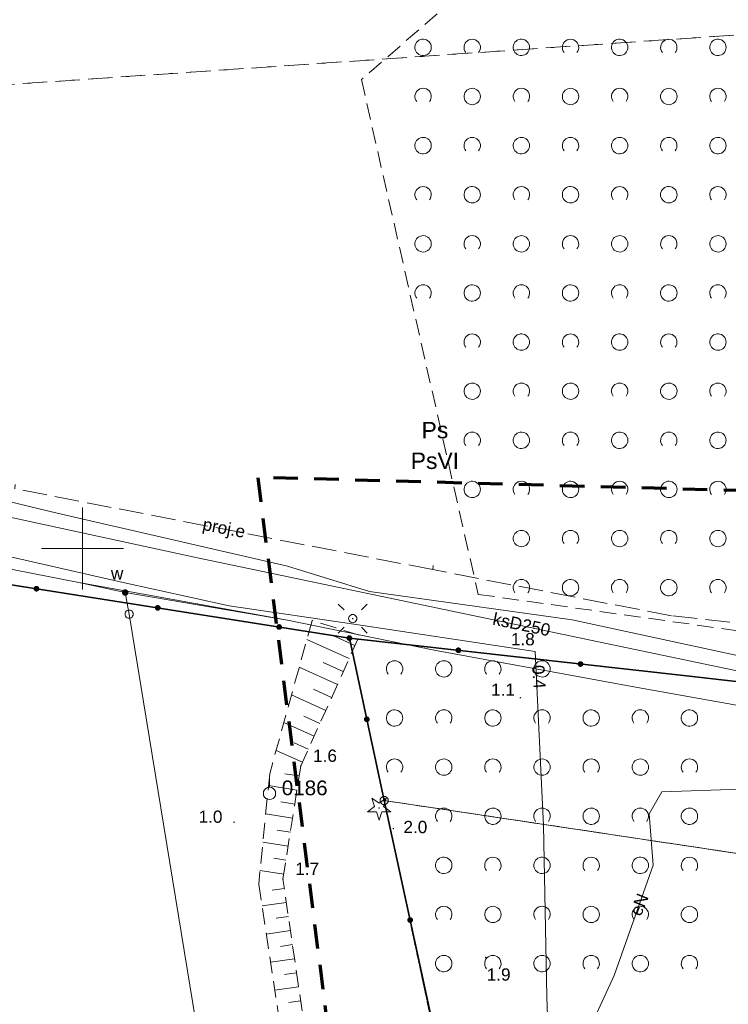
# Model space of a CAD drawing. Extents: x 5479252 to 5479673, y 5984576 to 5984875.
# Tile 32 of 36: x 5479396 to 5479439, y 5984772 to 5984832. Entities that reach past the tile are written whole.
import ezdxf
from ezdxf.enums import TextEntityAlignment as Align

# ---------------------------------------------------------------- set-up
doc = ezdxf.new("R2010")
doc.units = 0
for name, pattern in [('PRZER1-1', [1, 0.5, -0.5]), ('PRZER2-1', [1.5, 1, -0.5]), ('PRZER3-1', [2, 1.5, -0.5]), ('PRZER3-2', [2.5, 1.5, -1])]:
    doc.linetypes.add(name, pattern=pattern)
doc.layers.get('0').update_dxf_attribs({"linetype": 'CONTINUOUS'})
for name, color, linetype, lineweight in [('GEPPGD', 7, 'CONTINUOUS', 18), ('GESDZI', 7, 'CONTINUOUS', 18), ('GSLKOG', 7, 'CONTINUOUS', 35), ('GSPPPK', 7, 'CONTINUOUS', 18), ('GSPPPK_O', 7, 'CONTINUOUS', 18), ('GSPWPN', 7, 'CONTINUOUS', 13), ('GSPWPN_O', 7, 'CONTINUOUS', 13), ('GSSZAD', 7, 'CONTINUOUS', 18), ('GSSZSN', 7, 'CONTINUOUS', 18), ('GUPELA', 7, 'CONTINUOUS', 18), ('GUPIKP', 7, 'CONTINUOUS', 18), ('GUPPRZ_O', 7, 'CONTINUOUS', 18), ('zakres', 5, 'CONTINUOUS', 70)]:
    doc.layers.add(name, color=color, linetype=linetype, lineweight=lineweight)
for name, color, linetype, lineweight, true_color in [('GESKKL', 7, 'CONTINUOUS', 18, 0x24bc24), ('GESKKL_O', 7, 'CONTINUOUS', 18, 0x24bc24), ('GESUZY', 7, 'CONTINUOUS', 18, 0x008000), ('GESUZY_O', 7, 'CONTINUOUS', 18, 0x008000), ('GSPRDI', 7, 'CONTINUOUS', 18, 0x008000), ('GULEPR', 1, 'CONTINUOUS', 18, 0xff0000), ('GULEPR_O', 1, 'CONTINUOUS', 18, 0xff0000), ('GULKPR', 7, 'CONTINUOUS', 18, 0x803300), ('GULKPR_O', 7, 'CONTINUOUS', 18, 0x803300), ('GULWPR', 5, 'CONTINUOUS', 18, 0x0000ff), ('GUPWZA', 5, 'CONTINUOUS', 18, 0x0000ff), ('GUPWZA_O', 5, 'CONTINUOUS', 18, 0x0000ff), ('Ramka sekcyjna', 7, 'CONTINUOUS', 18, 0xa5007c)]:
    doc.layers.add(name, color=color, linetype=linetype, lineweight=lineweight, true_color=true_color)
doc.styles.add('Arial', font='arial.ttf')

# ---------------------------------------------------------------- blocks, each defined once
blk = doc.blocks.new('GSPPPK1')
at = {"color": 0}
blk.add_lwpolyline([(0, 0.875), (0, 0.375)], dxfattribs=at)
blk.add_lwpolyline([(0, 0.375), (0.115881, 0.356646), (0.220419, 0.303381), (0.303381, 0.220419), (0.356646, 0.115881), (0.375, 0), (0.356646, -0.115881), (0.303381, -0.220419), (0.220419, -0.303381), (0.115881, -0.356646), (0, -0.375), (-0.115881, -0.356646), (-0.220419, -0.303381), (-0.303381, -0.220419), (-0.356646, -0.115881), (-0.375, 0), (-0.356646, 0.115881), (-0.303381, 0.220419), (-0.220419, 0.303381), (-0.115881, 0.356646)], close=True, dxfattribs=at)
blk = doc.blocks.new('GSPRDI1')
blk.add_hatch(color=0).paths.add_polyline_path([(0, -0.045), (0.013906, -0.042798), (0.02645, -0.036406), (0.036406, -0.02645), (0.042798, -0.013906), (0.045, 0), (0.042798, 0.013906), (0.036406, 0.02645), (0.02645, 0.036406), (0.013906, 0.042798), (0, 0.045), (-0.013906, 0.042798), (-0.02645, 0.036406), (-0.036406, 0.02645), (-0.042798, 0.013906), (-0.045, 0), (-0.042798, -0.013906), (-0.036406, -0.02645), (-0.02645, -0.036406), (-0.013906, -0.042798)])
at = {"color": 0}
blk.add_lwpolyline([(0.272471, 0.088531), (0.713338, -0.231778), (0.168396, -0.231778), (0, -0.750048), (-0.168396, -0.231778), (-0.713338, -0.231778), (-0.272471, 0.088531), (-0.440867, 0.606801), (0, 0.286493), (0.440867, 0.606801)], close=True, dxfattribs=at)
blk = doc.blocks.new('GUPIKP1_1')
at = {"color": 0}
blk.add_lwpolyline([(0, 0.25), (0.064705, 0.241481), (0.125, 0.216506), (0.176777, 0.176777), (0.216506, 0.125), (0.241481, 0.064705), (0.25, 0), (0.241481, -0.064705), (0.216506, -0.125), (0.176777, -0.176777), (0.125, -0.216506), (0.064705, -0.241481), (0, -0.25), (-0.064705, -0.241481), (-0.125, -0.216506), (-0.176777, -0.176777), (-0.216506, -0.125), (-0.241481, -0.064705), (-0.25, 0), (-0.241481, 0.064705), (-0.216506, 0.125), (-0.176777, 0.176777), (-0.125, 0.216506), (-0.064705, 0.241481)], close=True, dxfattribs=at)
blk = doc.blocks.new('GUPWZA1')
blk.add_hatch(color=0).paths.add_polyline_path([(-0.2, 0), (-0.193185, -0.051764), (-0.173205, -0.1), (-0.141421, -0.141421), (-0.1, -0.173205), (-0.051764, -0.193185), (0, -0.2), (0.051764, -0.193185), (0.1, -0.173205), (0.141421, -0.141421), (0.173205, -0.1), (0.193185, -0.051764), (0.2, 0), (0.193185, 0.051764), (0.173205, 0.1), (0.141421, 0.141421), (0.1, 0.173205), (0.051764, 0.193185), (0, 0.2), (-0.051764, 0.193185), (-0.1, 0.173205), (-0.141421, 0.141421), (-0.173205, 0.1), (-0.193185, 0.051764)])
blk = doc.blocks.new('GEPPGD1_1')
at = {"color": 0}
blk.add_lwpolyline([(0, 0.25), (0.077254, 0.237764), (0.146946, 0.202254), (0.202254, 0.146946), (0.237764, 0.077254), (0.25, 0), (0.237764, -0.077254), (0.202254, -0.146946), (0.146946, -0.202254), (0.077254, -0.237764), (0, -0.25), (-0.077254, -0.237764), (-0.146946, -0.202254), (-0.202254, -0.146946), (-0.237764, -0.077254), (-0.25, 0), (-0.237764, 0.077254), (-0.202254, 0.146946), (-0.146946, 0.202254), (-0.077254, 0.237764)], close=True, dxfattribs=at)
blk = doc.blocks.new('GSPWPN1')
blk.add_hatch(color=0).paths.add_polyline_path([(-0.045, 0), (-0.043467, -0.011647), (-0.038971, -0.0225), (-0.03182, -0.03182), (-0.0225, -0.038971), (-0.011647, -0.043467), (0, -0.045), (0.011647, -0.043467), (0.0225, -0.038971), (0.03182, -0.03182), (0.038971, -0.0225), (0.043467, -0.011647), (0.045, 0), (0.043467, 0.011647), (0.038971, 0.0225), (0.03182, 0.03182), (0.0225, 0.038971), (0.011647, 0.043467), (0, 0.045), (-0.011647, 0.043467), (-0.0225, 0.038971), (-0.03182, 0.03182), (-0.038971, 0.0225), (-0.043467, 0.011647)])
blk = doc.blocks.new('KOLO')
blk.add_hatch(color=0).paths.add_polyline_path([(-0.175, 0), (-0.169037, -0.045293), (-0.151554, -0.0875), (-0.123744, -0.123744), (-0.0875, -0.151554), (-0.045293, -0.169037), (0, -0.175), (0.045293, -0.169037), (0.0875, -0.151554), (0.123744, -0.123744), (0.151554, -0.0875), (0.169037, -0.045293), (0.175, 0), (0.169037, 0.045293), (0.151554, 0.0875), (0.123744, 0.123744), (0.0875, 0.151554), (0.045293, 0.169037), (0, 0.175), (-0.045293, 0.169037), (-0.0875, 0.151554), (-0.123744, 0.123744), (-0.151554, 0.0875), (-0.169037, 0.045293)])
blk = doc.blocks.new('GSLKOG1')
blk.add_hatch(color=0).paths.add_polyline_path([(-0.175, 0), (-0.169037, -0.045293), (-0.151554, -0.0875), (-0.123744, -0.123744), (-0.0875, -0.151554), (-0.045293, -0.169037), (0, -0.175), (0.045293, -0.169037), (0.0875, -0.151554), (0.123744, -0.123744), (0.151554, -0.0875), (0.169037, -0.045293), (0.175, 0), (0.169037, 0.045293), (0.151554, 0.0875), (0.123744, 0.123744), (0.0875, 0.151554), (0.045293, 0.169037), (0, 0.175), (-0.045293, 0.169037), (-0.0875, 0.151554), (-0.123744, 0.123744), (-0.151554, 0.0875), (-0.169037, 0.045293)])
blk = doc.blocks.new('GUPELA1')
at = {"color": 0}
blk.add_lwpolyline([(0, 0.25), (0.064705, 0.241481), (0.125, 0.216506), (0.176777, 0.176777), (0.216506, 0.125), (0.241481, 0.064705), (0.25, 0), (0.241481, -0.064705), (0.216506, -0.125), (0.176777, -0.176777), (0.125, -0.216506), (0.064705, -0.241481), (0, -0.25), (-0.064705, -0.241481), (-0.125, -0.216506), (-0.176777, -0.176777), (-0.216506, -0.125), (-0.241481, -0.064705), (-0.25, 0), (-0.241481, 0.064705), (-0.216506, 0.125), (-0.176777, 0.176777), (-0.125, 0.216506), (-0.064705, 0.241481)], close=True, dxfattribs=at)
blk = doc.blocks.new('GUPELA2')
blk.add_hatch(color=0).paths.add_polyline_path([(-0.001087, 0.044987), (0.011881, 0.043403), (0.021281, 0.03965), (0.030065, 0.033482), (0.038133, 0.023893), (0.043117, 0.012881), (0.044986, 0.001113), (0.044323, -0.007777), (0.040557, -0.019497), (0.033417, -0.030138), (0.024849, -0.037517), (0.013788, -0.042836), (0.002013, -0.044955), (-0.00982, -0.043916), (-0.020466, -0.040077), (-0.029541, -0.033946), (-0.036867, -0.025804), (-0.04187, -0.01649), (-0.04461, -0.005909), (-0.044532, 0.006476), (-0.041285, 0.017903), (-0.034764, 0.028574), (-0.024479, 0.03776), (-0.013449, 0.042943)])
at = {"color": 0}
for points in [[(-0.883883, 0.883883), (-0.53033, 0.53033)], [(0.883883, 0.883883), (0.53033, 0.53033)], [(-0.883883, -0.883883), (-0.53033, -0.53033)], [(0.883883, -0.883883), (0.53033, -0.53033)]]:
    blk.add_lwpolyline(points, dxfattribs=at)
blk = doc.blocks.new('GSSZAD1')
at = {"color": 0}
blk.add_lwpolyline([(0.5, 0), (0.490964, 0.094626), (0.464184, 0.185831), (0.420627, 0.27032), (0.361867, 0.34504), (0.290028, 0.407288), (0.207708, 0.454816), (0.117879, 0.485906), (0.023791, 0.499434), (-0.071157, 0.494911), (-0.163534, 0.4725), (-0.25, 0.433013), (-0.32743, 0.377875), (-0.393027, 0.309079), (-0.444418, 0.229113), (-0.479746, 0.140866), (-0.497736, 0.047528), (-0.497736, -0.047528), (-0.479746, -0.140866), (-0.444418, -0.229113), (-0.393027, -0.309079), (-0.32743, -0.377875), (-0.25, -0.433013), (-0.163534, -0.4725), (-0.071157, -0.494911), (0.023791, -0.499434), (0.117879, -0.485906), (0.207708, -0.454816), (0.290028, -0.407288), (0.361867, -0.34504), (0.420627, -0.27032), (0.464184, -0.185831), (0.490964, -0.094626)], close=True, dxfattribs=at)
blk = doc.blocks.new('GSSZAD2')
at = {"color": 0}
blk.add_lwpolyline([(-0.390312, -0.3125), (-0.445567, -0.226869), (-0.482312, -0.131814), (-0.49902, -0.031282), (-0.494998, 0.070549), (-0.470412, 0.169449), (-0.426283, 0.26131), (-0.364446, 0.342315), (-0.287468, 0.409099), (-0.198548, 0.458889), (-0.10138, 0.489614), (0, 0.5), (0.10138, 0.489614), (0.198548, 0.458889), (0.287468, 0.409099), (0.364446, 0.342315), (0.426283, 0.26131), (0.470412, 0.169449), (0.494998, 0.070549), (0.49902, -0.031282), (0.482312, -0.131814), (0.445567, -0.226869), (0.390312, -0.3125)], dxfattribs=at)

msp = doc.modelspace()

# ---------------------------------------------------------------- linework, layer by layer
at = {"layer": 'GESDZI', "color": 7, "linetype": 'Continuous', "lineweight": 18, "elevation": 10.22}
msp.add_lwpolyline([(5479294.827, 5984868.57), (5479333.8, 5984817.55), (5479340.75, 5984808.64), (5479385.3, 5984750.66), (5479398.56, 5984731.62), (5479401.38, 5984729.48), (5479428.97, 5984735.35), (5479418.42, 5984784.61), (5479593.87, 5984758.28), (5479609.91, 5984691.17), (5479671.413, 5984704.239)], dxfattribs=at)
msp.add_lwpolyline([(5479609.91, 5984691.17), (5479593.87, 5984758.28), (5479418.42, 5984784.61), (5479428.97, 5984735.35), (5479401.38, 5984729.48), (5479424.55, 5984696.25), (5479434.07, 5984654.6)], close=True, dxfattribs=at)
at = {"layer": 'GESKKL', "color": 82, "linetype": 'PRZER3-1', "lineweight": 18, "true_color": 0x24bc24, "elevation": 10.06}
msp.add_lwpolyline([(5479382.41, 5984754.43), (5479423.04, 5984763.03), (5479418.42, 5984784.61), (5479487.419, 5984774.255), (5479491.08, 5984798.58), (5479486.39, 5984808.99), (5479458.45, 5984802.93), (5479449.04, 5984809.53), (5479441.75, 5984831.49), (5479366.06, 5984826.33), (5479329.027, 5984823.798), (5479333.8, 5984817.55), (5479340.75, 5984808.64)], close=True, dxfattribs=at)
at = {"layer": 'GESUZY', "color": 96, "linetype": 'PRZER1-1', "lineweight": 18, "true_color": 0x008000, "elevation": 10.08}
for points in [[(5479382.41, 5984754.43), (5479423.04, 5984763.03), (5479418.42, 5984784.61), (5479487.419, 5984774.255), (5479491.08, 5984798.58), (5479486.39, 5984808.99), (5479458.45, 5984802.93), (5479449.04, 5984809.53), (5479441.75, 5984831.49), (5479366.06, 5984826.33), (5479329.027, 5984823.798), (5479333.8, 5984817.55), (5479340.75, 5984808.64)], [(5479609.91, 5984691.17), (5479593.87, 5984758.28), (5479487.419, 5984774.255), (5479418.42, 5984784.61), (5479423.04, 5984763.03), (5479428.97, 5984735.35), (5479401.38, 5984729.48), (5479424.55, 5984696.25), (5479434.07, 5984654.6)]]:
    msp.add_lwpolyline(points, close=True, dxfattribs=at)
at = {"layer": 'GSLKOG', "color": 7, "linetype": 'Continuous', "lineweight": 35, "elevation": 10.18}
for points in [[(5479362.02, 5984810.36), (5479369.77, 5984800.63), (5479377.98, 5984799.46), (5479378.09, 5984800.56), (5479416.296, 5984794.53)], [(5479431.067, 5984729.569), (5479430.774, 5984730.627), (5479430.025, 5984730.474), (5479429.45, 5984731.97), (5479428.851, 5984735.35), (5479423.19, 5984762.669), (5479418.42, 5984784.61), (5479416.296, 5984794.53), (5479437.056, 5984792.198), (5479455.023, 5984790.154), (5479480.189, 5984787.303), (5479510.472, 5984784.197)]]:
    msp.add_lwpolyline(points, dxfattribs=at)
at = {"layer": 'GSSZAD', "color": 7, "linetype": 'PRZER2-1', "lineweight": 18, "elevation": 10.1}
for points in [[(5479470.79, 5984875.36), (5479456.26, 5984868.7), (5479435.25, 5984844.46), (5479417.03, 5984828.64), (5479424.16, 5984797.2), (5479491.346, 5984787.762), (5479491.833, 5984792.422), (5479491.895, 5984792.918), (5479504.36, 5984799.26), (5479546.46, 5984805.09), (5479557.17, 5984804.07), (5479573.28, 5984797.47), (5479616.56, 5984789.417)], [(5479463.64, 5984779.577), (5479460.691, 5984781.476), (5479449.737, 5984789.428), (5479447.744, 5984790.982), (5479437.056, 5984792.198), (5479416.817, 5984794.472), (5479416.472, 5984793.705), (5479418.42, 5984784.61), (5479422.603, 5984765.078)]]:
    msp.add_lwpolyline(points, dxfattribs=at)
at = {"layer": 'GSSZSN', "color": 7, "linetype": 'PRZER2-1', "lineweight": 18, "elevation": 10.06}
msp.add_lwpolyline([(5479414.919, 5984761.378), (5479412.24, 5984779.81), (5479413.33, 5984786.72), (5479416.92, 5984794.7), (5479414.02, 5984795.61), (5479411.43, 5984786.24), (5479410.76, 5984779.5), (5479413.538, 5984761.16)], close=True, dxfattribs=at)
at = {"layer": 'GSSZSN', "color": 7, "linetype": 'Continuous', "lineweight": 18, "elevation": 10.06}
for points in [[(5479416.282, 5984793.282), (5479413.698, 5984794.444)], [(5479416.638, 5984794.074), (5479415.285, 5984794.682)], [(5479415.569, 5984791.698), (5479413.23, 5984792.751)], [(5479415.926, 5984792.49), (5479414.695, 5984793.044)], [(5479415.213, 5984790.906), (5479414.104, 5984791.405)], [(5479414.857, 5984790.114), (5479412.761, 5984791.057)], [(5479414.501, 5984789.322), (5479413.514, 5984789.766)], [(5479414.144, 5984788.53), (5479412.293, 5984789.363)], [(5479413.432, 5984786.946), (5479411.825, 5984787.669)], [(5479413.788, 5984787.738), (5479412.924, 5984788.127)], [(5479413.233, 5984786.107), (5479412.352, 5984786.247)], [(5479413.098, 5984785.25), (5479411.359, 5984785.524)], [(5479412.963, 5984784.392), (5479412.118, 5984784.525)], [(5479412.827, 5984783.534), (5479411.187, 5984783.793)], [(5479412.692, 5984782.676), (5479411.896, 5984782.802)], [(5479412.557, 5984781.819), (5479411.015, 5984782.062)], [(5479412.422, 5984780.961), (5479411.675, 5984781.079)], [(5479412.286, 5984780.103), (5479410.843, 5984780.331)], [(5479412.322, 5984779.244), (5479411.577, 5984779.136)], [(5479412.447, 5984778.385), (5479410.962, 5984778.169)], [(5479412.572, 5984777.526), (5479411.832, 5984777.418)], [(5479412.697, 5984776.666), (5479411.222, 5984776.452)], [(5479412.822, 5984775.807), (5479412.087, 5984775.7)], [(5479412.947, 5984774.948), (5479411.482, 5984774.735)], [(5479413.072, 5984774.088), (5479412.342, 5984773.982)], [(5479413.197, 5984773.229), (5479411.742, 5984773.018)], [(5479413.322, 5984772.37), (5479412.597, 5984772.264)]]:
    msp.add_lwpolyline(points, dxfattribs=at)
at = {"layer": 'GULEPR', "color": 1, "linetype": 'PRZER3-1', "lineweight": 18, "true_color": 0xff0000, "elevation": 10.14}
msp.add_lwpolyline([(5479471.11, 5984781.9), (5479469.79, 5984782.04), (5479469.82, 5984782.3), (5479469.79, 5984782.04), (5479468.23, 5984782.2), (5479468.26, 5984782.45), (5479468.23, 5984782.2), (5479457.16, 5984783.56), (5479456.16, 5984787.36), (5479446.73, 5984793.8), (5479446.78, 5984794.21), (5479441.51, 5984795.28), (5479435.96, 5984795.89), (5479421.39, 5984798.71), (5479421.42, 5984798.96), (5479421.39, 5984798.71), (5479395.87, 5984803.65), (5479395.9, 5984803.9)], dxfattribs=at)
at = {"layer": 'GULEPR', "color": 1, "linetype": 'Continuous', "lineweight": 18, "true_color": 0xff0000, "elevation": 10.14}
for points in [[(5479433.876, 5984741.927), (5479432.892, 5984746.111), (5479429.6, 5984759.96), (5479428.62, 5984764.973), (5479428.34, 5984772.617), (5479428.144, 5984783.09), (5479427.64, 5984793.703), (5479416.719, 5984795.355), (5479408.962, 5984796.503), (5479402.298, 5984797.959), (5479390.229, 5984800.704)], [(5479568.65, 5984779.37), (5479555.21, 5984781.08), (5479542.47, 5984782.05), (5479527.62, 5984783.25), (5479514.07, 5984784.25), (5479502.62, 5984786.05), (5479480.64, 5984789.39), (5479462.17, 5984790.91), (5479454.16, 5984792.2), (5479451.36, 5984792.11), (5479450.37, 5984791.1), (5479448.4, 5984789.29), (5479445.76, 5984787.7), (5479440.15, 5984785.3), (5479435.36, 5984785.13), (5479434.59, 5984783.79), (5479434.84, 5984780.66), (5479432.46, 5984773.92), (5479428.14, 5984764.58)]]:
    msp.add_lwpolyline(points, dxfattribs=at)
at = {"layer": 'GULKPR', "color": 36, "linetype": 'Continuous', "lineweight": 18, "true_color": 0x803300, "elevation": 10.14}
for points in [[(5479300.717, 5984868.57), (5479304.778, 5984863.224), (5479306.783, 5984860.684), (5479312.924, 5984853.061), (5479317.656, 5984847.225), (5479323.258, 5984840.753), (5479324.451, 5984839.268), (5479325.896, 5984837.484), (5479328.549, 5984834.197), (5479331.216, 5984830.903), (5479335.472, 5984825.807), (5479343.097, 5984816.676), (5479346.148, 5984812.504), (5479356.674, 5984810.277), (5479378.264, 5984805.655), (5479407.03, 5984799.428), (5479446.558, 5984791.143), (5479450.466, 5984769.725)], [(5479302.102, 5984868.57), (5479311.159, 5984857.173), (5479317.11, 5984849.986), (5479326.121, 5984838.954), (5479339.624, 5984822.28), (5479346.613, 5984813.353), (5479355.905, 5984811.416), (5479371.26, 5984808.104), (5479388.496, 5984804.567), (5479398.461, 5984802.153), (5479412.525, 5984798.925), (5479417.521, 5984797.381), (5479429.901, 5984795.64), (5479446.954, 5984791.963), (5479449.34, 5984778.615), (5479451.059, 5984769.783), (5479451.176, 5984769.184)]]:
    msp.add_lwpolyline(points, dxfattribs=at)
at = {"layer": 'GULWPR', "color": 5, "linetype": 'Continuous', "lineweight": 18, "true_color": 0x0000ff, "elevation": 10.14}
for points in [[(5479429.818, 5984762.043), (5479429.79, 5984768.023), (5479430.295, 5984768.612), (5479438.773, 5984771.138), (5479447.896, 5984772.795), (5479445.061, 5984789.525), (5479433.664, 5984791.546), (5479421.481, 5984793.792), (5479412.526, 5984795.617), (5479399.782, 5984797.918), (5479382.602, 5984801.287), (5479370.588, 5984803.926), (5479353.182, 5984807.647), (5479346.362, 5984808.979), (5479344.93, 5984811.337), (5479336.481, 5984821.526), (5479324.214, 5984836.32), (5479315.119, 5984847.605), (5479303.974, 5984861.388), (5479298.207, 5984868.57)], [(5479429.818, 5984762.043), (5479429.79, 5984768.023), (5479430.295, 5984768.612), (5479438.773, 5984771.138), (5479447.896, 5984772.795), (5479445.061, 5984789.525), (5479433.664, 5984791.546), (5479421.481, 5984793.792), (5479412.526, 5984795.617), (5479402.61, 5984797.31), (5479399.782, 5984797.918), (5479382.602, 5984801.287), (5479370.588, 5984803.926), (5479353.182, 5984807.647)], [(5479411.69, 5984741.96), (5479402.85, 5984795.99), (5479402.61, 5984797.31)]]:
    msp.add_lwpolyline(points, dxfattribs=at)
at = {"layer": 'Ramka sekcyjna', "color": 224, "linetype": 'Continuous', "lineweight": 18, "true_color": 0xa5007c}
for p, q in [((5479400, 5984797.5, 100), (5479400, 5984802.5, 100)), ((5479400, 5984797.5, 100), (5479400, 5984802.5, 100)), ((5479402.5, 5984800, 100), (5479397.5, 5984800, 100)), ((5479402.5, 5984800, 100), (5479397.5, 5984800, 100))]:
    msp.add_line(p, q, dxfattribs=at)
at = {"layer": 'zakres', "linetype": 'PRZER3-2'}
for p, q in [((5479540.606, 5984800.776), (5479410.701, 5984804.343)), ((5479410.701, 5984804.343), (5479415.342, 5984767.824)), ((5479540.606, 5984800.776), (5479410.701, 5984804.343)), ((5479410.701, 5984804.343), (5479415.342, 5984767.824))]:
    msp.add_line(p, q, dxfattribs=at)

# ---------------------------------------------------------------- block references
at = {"layer": 'GEPPGD', "color": 7, "linetype": 'Continuous', "lineweight": 18}
msp.add_blockref('GEPPGD1_1', (5479418.42, 5984784.61, 10.24), dxfattribs=at)
at = {"layer": 'GSLKOG', "color": 7, "linetype": 'Continuous', "lineweight": 35}
for name, p, rotation in [('KOLO', (5479397.193, 5984797.545, 10.18), 351.0312847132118), ('KOLO', (5479397.193, 5984797.545, 10.18), 351.0312847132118), ('KOLO', (5479404.601, 5984796.376, 10.18), 351.0312847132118), ('KOLO', (5479404.601, 5984796.376, 10.18), 351.0312847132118), ('KOLO', (5479412.009, 5984795.207, 10.18), 351.0312847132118), ('KOLO', (5479412.009, 5984795.207, 10.18), 351.0312847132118), ('GSLKOG1', (5479416.296, 5984794.53, 10.18), 351.0312847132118), ('KOLO', (5479422.949, 5984793.783, 10.18), 353.5900417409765), ('KOLO', (5479422.949, 5984793.783, 10.18), 353.5900417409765), ('KOLO', (5479430.402, 5984792.945, 10.18), 353.5900417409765), ('KOLO', (5479430.402, 5984792.945, 10.18), 353.5900417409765), ('KOLO', (5479417.358, 5984789.57, 10.18), 102.0870698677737), ('KOLO', (5479417.358, 5984789.57, 10.18), 102.0870698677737), ('KOLO', (5479420.008, 5984777.304, 10.18), 102.2653157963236), ('KOLO', (5479420.008, 5984777.304, 10.18), 102.2653157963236)]:
    msp.add_blockref(name, p, dxfattribs=dict(at, rotation=rotation))
at = {"layer": 'GSPPPK', "color": 7, "linetype": 'Continuous', "lineweight": 18}
msp.add_blockref('GSPPPK1', (5479411.42, 5984785.04, 10.36), dxfattribs=at)
at = {"layer": 'GSPRDI', "color": 96, "linetype": 'Continuous', "lineweight": 18, "true_color": 0x008000}
msp.add_blockref('GSPRDI1', (5479418.11, 5984784.15, 10.12), dxfattribs=at)
at = {"layer": 'GSPWPN', "color": 7, "linetype": 'Continuous', "lineweight": 13}
for p in [(5479425.92, 5984795.38, 10.08), (5479426.738, 5984790.881, 10.08), (5479413.33, 5984786.72, 10.08), (5479409.261, 5984783.287, 10.08), (5479418.976, 5984782.895, 10.08), (5479412.24, 5984779.81, 10.08), (5479424.62, 5984775.02, 10.08)]:
    msp.add_blockref('GSPWPN1', p, dxfattribs=at)
at = {"layer": 'GSSZAD', "color": 7, "linetype": 'Continuous', "lineweight": 18}
for name, p in [('GSSZAD1', (5479420.795, 5984830.609, 10.1)), ('GSSZAD2', (5479423.795, 5984830.609, 10.1)), ('GSSZAD1', (5479426.795, 5984830.609, 10.1)), ('GSSZAD2', (5479429.795, 5984830.609, 10.1)), ('GSSZAD1', (5479432.795, 5984830.609, 10.1)), ('GSSZAD2', (5479435.795, 5984830.609, 10.1)), ('GSSZAD1', (5479438.795, 5984830.609, 10.1)), ('GSSZAD2', (5479420.795, 5984827.609, 10.1)), ('GSSZAD1', (5479423.795, 5984827.609, 10.1)), ('GSSZAD2', (5479426.795, 5984827.609, 10.1)), ('GSSZAD1', (5479429.795, 5984827.609, 10.1)), ('GSSZAD2', (5479432.795, 5984827.609, 10.1)), ('GSSZAD1', (5479435.795, 5984827.609, 10.1)), ('GSSZAD2', (5479438.795, 5984827.609, 10.1)), ('GSSZAD1', (5479420.795, 5984824.609, 10.1)), ('GSSZAD2', (5479423.795, 5984824.609, 10.1)), ('GSSZAD1', (5479426.795, 5984824.609, 10.1)), ('GSSZAD2', (5479429.795, 5984824.609, 10.1)), ('GSSZAD1', (5479432.795, 5984824.609, 10.1)), ('GSSZAD2', (5479435.795, 5984824.609, 10.1)), ('GSSZAD1', (5479438.795, 5984824.609, 10.1)), ('GSSZAD2', (5479420.795, 5984821.609, 10.1)), ('GSSZAD1', (5479423.795, 5984821.609, 10.1)), ('GSSZAD2', (5479426.795, 5984821.609, 10.1)), ('GSSZAD1', (5479429.795, 5984821.609, 10.1)), ('GSSZAD2', (5479432.795, 5984821.609, 10.1)), ('GSSZAD1', (5479435.795, 5984821.609, 10.1)), ('GSSZAD2', (5479438.795, 5984821.609, 10.1)), ('GSSZAD1', (5479420.795, 5984818.609, 10.1)), ('GSSZAD2', (5479423.795, 5984818.609, 10.1)), ('GSSZAD1', (5479426.795, 5984818.609, 10.1)), ('GSSZAD2', (5479429.795, 5984818.609, 10.1)), ('GSSZAD1', (5479432.795, 5984818.609, 10.1)), ('GSSZAD2', (5479435.795, 5984818.609, 10.1)), ('GSSZAD1', (5479438.795, 5984818.609, 10.1)), ('GSSZAD2', (5479420.795, 5984815.609, 10.1)), ('GSSZAD1', (5479423.795, 5984815.609, 10.1)), ('GSSZAD2', (5479426.795, 5984815.609, 10.1)), ('GSSZAD1', (5479429.795, 5984815.609, 10.1)), ('GSSZAD2', (5479432.795, 5984815.609, 10.1)), ('GSSZAD1', (5479435.795, 5984815.609, 10.1)), ('GSSZAD2', (5479438.795, 5984815.609, 10.1)), ('GSSZAD2', (5479423.795, 5984812.609, 10.1)), ('GSSZAD1', (5479426.795, 5984812.609, 10.1)), ('GSSZAD2', (5479429.795, 5984812.609, 10.1)), ('GSSZAD1', (5479432.795, 5984812.609, 10.1)), ('GSSZAD2', (5479435.795, 5984812.609, 10.1)), ('GSSZAD1', (5479438.795, 5984812.609, 10.1)), ('GSSZAD1', (5479423.795, 5984809.609, 10.1)), ('GSSZAD2', (5479426.795, 5984809.609, 10.1)), ('GSSZAD1', (5479429.795, 5984809.609, 10.1)), ('GSSZAD2', (5479432.795, 5984809.609, 10.1)), ('GSSZAD1', (5479435.795, 5984809.609, 10.1)), ('GSSZAD2', (5479438.795, 5984809.609, 10.1)), ('GSSZAD2', (5479423.795, 5984806.609, 10.1)), ('GSSZAD1', (5479426.795, 5984806.609, 10.1)), ('GSSZAD2', (5479429.795, 5984806.609, 10.1)), ('GSSZAD1', (5479432.795, 5984806.609, 10.1)), ('GSSZAD2', (5479435.795, 5984806.609, 10.1)), ('GSSZAD1', (5479438.795, 5984806.609, 10.1)), ('GSSZAD1', (5479423.795, 5984803.609, 10.1)), ('GSSZAD2', (5479426.795, 5984803.609, 10.1)), ('GSSZAD1', (5479429.795, 5984803.609, 10.1)), ('GSSZAD2', (5479432.795, 5984803.609, 10.1)), ('GSSZAD1', (5479435.795, 5984803.609, 10.1)), ('GSSZAD2', (5479438.795, 5984803.609, 10.1)), ('GSSZAD1', (5479426.795, 5984800.609, 10.1)), ('GSSZAD2', (5479429.795, 5984800.609, 10.1)), ('GSSZAD1', (5479432.795, 5984800.609, 10.1)), ('GSSZAD2', (5479435.795, 5984800.609, 10.1)), ('GSSZAD1', (5479438.795, 5984800.609, 10.1)), ('GSSZAD2', (5479426.795, 5984797.609, 10.1)), ('GSSZAD1', (5479429.795, 5984797.609, 10.1)), ('GSSZAD2', (5479432.795, 5984797.609, 10.1)), ('GSSZAD1', (5479435.795, 5984797.609, 10.1)), ('GSSZAD2', (5479438.795, 5984797.609, 10.1)), ('GSSZAD2', (5479419.056, 5984792.647, 10.1)), ('GSSZAD1', (5479422.056, 5984792.647, 10.1)), ('GSSZAD2', (5479425.056, 5984792.647, 10.1)), ('GSSZAD1', (5479428.056, 5984792.647, 10.1)), ('GSSZAD1', (5479419.056, 5984789.647, 10.1)), ('GSSZAD2', (5479422.056, 5984789.647, 10.1)), ('GSSZAD1', (5479425.056, 5984789.647, 10.1)), ('GSSZAD2', (5479428.056, 5984789.647, 10.1)), ('GSSZAD1', (5479431.056, 5984789.647, 10.1)), ('GSSZAD2', (5479434.056, 5984789.647, 10.1)), ('GSSZAD1', (5479437.056, 5984789.647, 10.1)), ('GSSZAD2', (5479419.056, 5984786.647, 10.1)), ('GSSZAD1', (5479422.056, 5984786.647, 10.1)), ('GSSZAD2', (5479425.056, 5984786.647, 10.1)), ('GSSZAD1', (5479428.056, 5984786.647, 10.1)), ('GSSZAD2', (5479431.056, 5984786.647, 10.1)), ('GSSZAD1', (5479434.056, 5984786.647, 10.1)), ('GSSZAD2', (5479437.056, 5984786.647, 10.1)), ('GSSZAD2', (5479422.056, 5984783.647, 10.1)), ('GSSZAD1', (5479425.056, 5984783.647, 10.1)), ('GSSZAD2', (5479428.056, 5984783.647, 10.1)), ('GSSZAD1', (5479431.056, 5984783.647, 10.1)), ('GSSZAD2', (5479434.056, 5984783.647, 10.1)), ('GSSZAD1', (5479437.056, 5984783.647, 10.1)), ('GSSZAD1', (5479422.056, 5984780.647, 10.1)), ('GSSZAD2', (5479425.056, 5984780.647, 10.1)), ('GSSZAD1', (5479428.056, 5984780.647, 10.1)), ('GSSZAD2', (5479431.056, 5984780.647, 10.1)), ('GSSZAD1', (5479434.056, 5984780.647, 10.1)), ('GSSZAD2', (5479437.056, 5984780.647, 10.1)), ('GSSZAD2', (5479422.056, 5984777.647, 10.1)), ('GSSZAD1', (5479425.056, 5984777.647, 10.1)), ('GSSZAD2', (5479428.056, 5984777.647, 10.1)), ('GSSZAD1', (5479431.056, 5984777.647, 10.1)), ('GSSZAD2', (5479434.056, 5984777.647, 10.1)), ('GSSZAD1', (5479437.056, 5984777.647, 10.1)), ('GSSZAD1', (5479422.056, 5984774.647, 10.1)), ('GSSZAD2', (5479425.056, 5984774.647, 10.1)), ('GSSZAD1', (5479428.056, 5984774.647, 10.1)), ('GSSZAD2', (5479431.056, 5984774.647, 10.1)), ('GSSZAD1', (5479434.056, 5984774.647, 10.1)), ('GSSZAD2', (5479437.056, 5984774.647, 10.1))]:
    msp.add_blockref(name, p, dxfattribs=at)
at = {"layer": 'GUPELA', "color": 7, "linetype": 'Continuous', "lineweight": 18}
for name in ['GUPELA2', 'GUPELA1']:
    msp.add_blockref(name, (5479416.5, 5984795.72, 10.16), dxfattribs=at)
at = {"layer": 'GUPIKP', "color": 5, "linetype": 'Continuous', "lineweight": 18, "true_color": 0x0000ff}
msp.add_blockref('GUPIKP1_1', (5479402.85, 5984795.99, 10.16), dxfattribs=at)
at = {"layer": 'GUPWZA', "color": 5, "linetype": 'Continuous', "lineweight": 18, "true_color": 0x0000ff}
msp.add_blockref('GUPWZA1', (5479402.61, 5984797.31, 10.16), dxfattribs=at)

# ---------------------------------------------------------------- texts
at = {"layer": 'GESKKL_O', "color": 82, "linetype": 'Continuous', "lineweight": 0, "true_color": 0x24bc24, "style": 'Arial'}
msp.add_text('PsVI', height=1, dxfattribs=at).set_placement((5479421.517, 5984804.859, 10.8), align=Align.CENTER)
at = {"layer": 'GESUZY_O', "color": 96, "linetype": 'Continuous', "lineweight": 0, "true_color": 0x008000, "style": 'Arial'}
msp.add_text('Ps', height=1, dxfattribs=at).set_placement((5479421.517, 5984806.734, 10.8), align=Align.CENTER)
at = {"layer": 'GSPPPK_O', "color": 7, "linetype": 'Continuous', "lineweight": 0, "style": 'Arial'}
msp.add_text('0186', height=0.9, dxfattribs=at).set_placement((5479412.17, 5984784.93, 10.8))
at = {"layer": 'GSPWPN_O', "color": 7, "linetype": 'Continuous', "lineweight": 0, "style": 'Arial'}
for s, p in [('1.8', (5479426.155, 5984794.086, 10.8)), ('1.1', (5479424.947, 5984791.002, 10.8)), ('1.0', (5479407.091, 5984783.245, 10.8)), ('1.9', (5479424.679, 5984773.604, 10.8))]:
    msp.add_text(s, height=0.75, rotation=360, dxfattribs=at).set_placement(p)
for s, p in [('1.6', (5479414.08, 5984786.97, 10.8)), ('2.0', (5479419.596, 5984782.615, 10.8)), ('1.7', (5479412.99, 5984780.06, 10.8))]:
    msp.add_text(s, height=0.75, dxfattribs=at).set_placement(p)
at = {"layer": 'GULEPR_O', "color": 1, "linetype": 'Continuous', "lineweight": 0, "true_color": 0xff0000, "style": 'Arial'}
for s, rotation, p in [('proj.e', 349.04454, (5479408.574, 5984800.892, 10.8)), ('eN', 68.03086, (5479434.333, 5984778.108, 10.8))]:
    msp.add_text(s, height=0.75, rotation=rotation, dxfattribs=at).set_placement(p, align=Align.CENTER)
at = {"layer": 'GULKPR_O', "color": 36, "linetype": 'Continuous', "lineweight": 0, "true_color": 0x803300, "style": 'Arial'}
msp.add_text('ksD250', height=0.75, rotation=348.16213, dxfattribs=at).set_placement((5479426.734, 5984794.998, 10.8), align=Align.CENTER)
at = {"layer": 'GUPPRZ_O', "color": 1, "linetype": 'Continuous', "lineweight": 0, "true_color": 0xff0000, "style": 'Arial'}
msp.add_text('0.4', height=0.75, rotation=274.08011, dxfattribs=at).set_placement((5479427.444, 5984792.858, 10.8))
at = {"layer": 'GUPWZA_O', "color": 5, "linetype": 'Continuous', "lineweight": 0, "true_color": 0x0000ff, "style": 'Arial'}
msp.add_text('w', height=0.75, dxfattribs=at).set_placement((5479402.497, 5984798.104, 10.8), align=Align.RIGHT)

doc.saveas('drawing.dxf')
